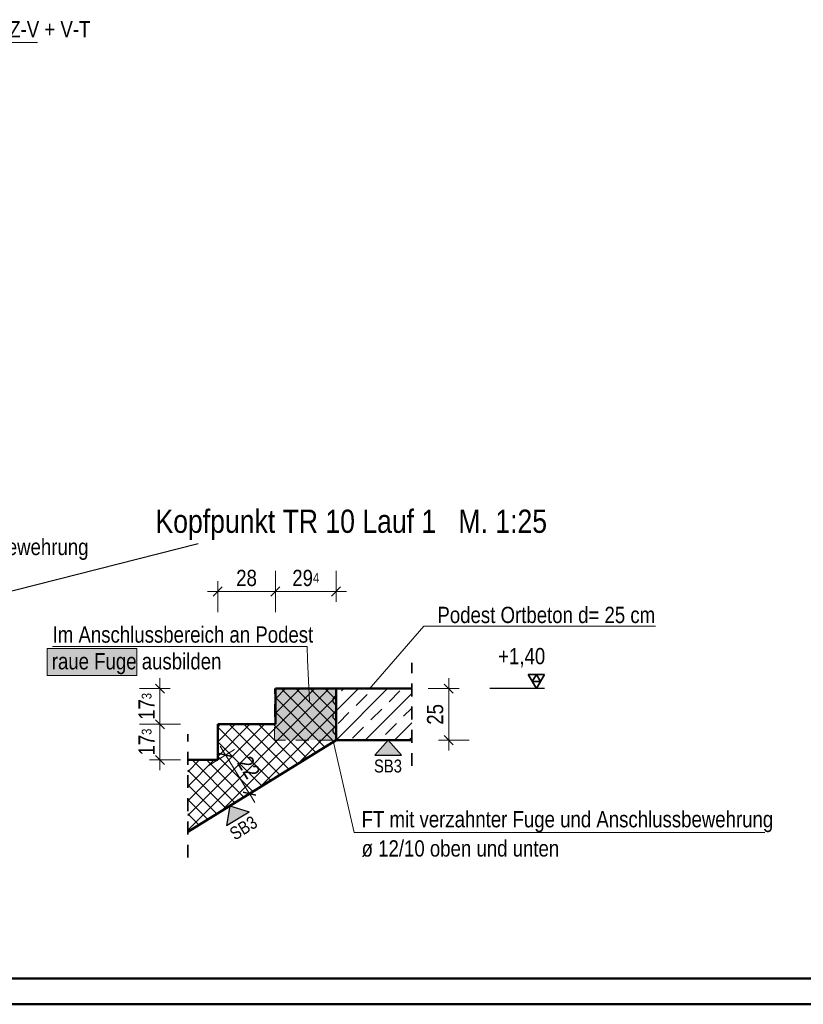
# Model space of a CAD drawing. Header units: millimetres. Extents: x 0 to 60.3, y -32.3 to 42.
# Tile 43 of 57: x 41.2 to 48.8, y 0 to 9.5. Entities that reach past the tile are written whole.
import ezdxf

# ---------------------------------------------------------------- set-up
doc = ezdxf.new("R2010")
doc.units = ezdxf.units.MM
doc.linetypes.add('HIDDEN', pattern=[0.375, 0.25, -0.125])
doc.layers.add('Schraffuren', color=7, linetype='Continuous', lineweight=20)
doc.styles.add('Arial Narrow', font='ARIALN.TTF')
doc.dimstyles.new('Arch_Strakon_dimstyle', dxfattribs={"dimtxt": 15.75, "dimasz": 1, "dimexe": 1.25, "dimexo": 0.0625, "dimgap": 1, "dimtad": 0, "dimdec": 4, "dimzin": 12, "dimdsep": 46, "dimtxsty": 'Arial Narrow', "dimblk": 'Arrowhead_Tick', "dimsah": 1, "dimcen": 0, "dimse1": 1, "dimse2": 1, "dimclrd": 6, "dimclrt": 2, "dimazin": 0, "dimtfac": 1, "dimtdec": 4, "dimtmove": 0, "dimatfit": 3, "dimldrblk": 'NONE', "dimfxl": 1, "dimtvp": 1, "dimtolj": 1, "dimtzin": 0, "dimlwd": 13, "dimarcsym": 2})
pattern_1 = [(45, (0, 0), (-0.1414214, 0.1414214), [0.15, -0.1]), (45, (-0.07071, 0.07071), (-0.1414214, 0.1414214), [])]

# ---------------------------------------------------------------- blocks, each defined once
blk = doc.blocks.new('Arrowhead_Tick')
at = {"color": 0, "linetype": 'Continuous', "lineweight": -2}
for p, q in [((0, 20), (0, -10)), ((-1, 0), (0, 0)), ((10, 0), (0, 0))]:
    blk.add_line(p, q, dxfattribs=at)
at = {"color": 2, "linetype": 'Continuous', "lineweight": 35}
blk.add_line((4.42, 4.42), (-4.42, -4.42), dxfattribs=at)
blk = doc.blocks.new('*D617')
at = {"layer": 'Defpoints', "color": 0}
for p in [(45.0162, 3.0619), (45.3737, 3.0619), (45.0162, 2.5619)]:
    blk.add_point(p, dxfattribs=at)
at = {"layer": 'Schraffuren', "color": 6, "linetype": 'Continuous', "lineweight": 13}
blk.add_line((45.3737, 2.5719), (45.3737, 3.0519), dxfattribs=at)
at = {"layer": 'Schraffuren', "color": 6, "lineweight": 13, "xscale": 0.01, "yscale": 0.01, "zscale": 0.01}
for p, rotation in [((45.3737, 3.0619), 90), ((45.3737, 2.5619), 270)]:
    blk.add_blockref('Arrowhead_Tick', p, dxfattribs=dict(at, rotation=rotation))
at = {"layer": 'Schraffuren', "color": 2, "lineweight": 35, "insert": (45.2433, 2.8119), "char_height": 0.1575, "attachment_point": 5, "rotation": 90, "style": 'Arial Narrow'}
blk.add_mtext('\\A1;25', dxfattribs=at)
blk = doc.blocks.new('_None')
blk = doc.blocks.new('*D618')
at = {"layer": 'Defpoints', "color": 0}
for p in [(43.6934, 4.0037), (43.6934, 3.0619), (43.1334, 2.7159)]:
    blk.add_point(p, dxfattribs=at)
at = {"layer": 'Schraffuren', "color": 6, "linetype": 'Continuous', "lineweight": 13}
blk.add_line((43.1434, 4.0037), (43.6834, 4.0037), dxfattribs=at)
at = {"layer": 'Schraffuren', "color": 6, "lineweight": 13, "xscale": 0.01, "yscale": 0.01, "zscale": 0.01}
blk.add_blockref('Arrowhead_Tick', (43.6934, 4.0037), dxfattribs=at)
at = {"layer": 'Schraffuren', "color": 6, "lineweight": 13, "xscale": 0.01, "yscale": 0.01, "zscale": 0.01, "rotation": 180}
blk.add_blockref('Arrowhead_Tick', (43.1334, 4.0037), dxfattribs=at)
at = {"layer": 'Schraffuren', "color": 2, "lineweight": 35, "insert": (43.4134, 4.1341), "char_height": 0.1575, "attachment_point": 5, "style": 'Arial Narrow'}
blk.add_mtext('\\A1;28', dxfattribs=at)
blk = doc.blocks.new('*D619')
at = {"layer": 'Defpoints', "color": 0}
for p in [(44.2812, 4.0037), (43.6934, 3.0619), (44.2812, 3.0619)]:
    blk.add_point(p, dxfattribs=at)
at = {"layer": 'Schraffuren', "color": 6, "linetype": 'Continuous', "lineweight": 13}
blk.add_line((43.7034, 4.0037), (44.2712, 4.0037), dxfattribs=at)
at = {"layer": 'Schraffuren', "color": 6, "lineweight": 13, "xscale": 0.01, "yscale": 0.01, "zscale": 0.01}
blk.add_blockref('Arrowhead_Tick', (44.2812, 4.0037), dxfattribs=at)
at = {"layer": 'Schraffuren', "color": 6, "lineweight": 13, "xscale": 0.01, "yscale": 0.01, "zscale": 0.01, "rotation": 180}
blk.add_blockref('Arrowhead_Tick', (43.6934, 4.0037), dxfattribs=at)
at = {"layer": 'Schraffuren', "color": 2, "lineweight": 35, "insert": (43.9873, 4.1341), "char_height": 0.1575, "attachment_point": 5, "style": 'Arial Narrow'}
blk.add_mtext('\\A1;29{\\A1;\\H.6x;\\S4;}', dxfattribs=at)
blk = doc.blocks.new('*D620')
at = {"layer": 'Defpoints', "color": 0}
for p in [(43.1334, 2.3699), (43.4415, 2.043), (42.843, 1.6733)]:
    blk.add_point(p, dxfattribs=at)
at = {"layer": 'Schraffuren', "color": 6, "linetype": 'Continuous', "lineweight": 13}
blk.add_line((43.2155, 2.4088), (43.4363, 2.0515), dxfattribs=at)
at = {"layer": 'Schraffuren', "color": 6, "lineweight": 13, "xscale": 0.01, "yscale": 0.01, "zscale": 0.01}
for p, rotation in [((43.2102, 2.4174), 121.7101418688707), ((43.4415, 2.043), 301.7101418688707)]:
    blk.add_blockref('Arrowhead_Tick', p, dxfattribs=dict(at, rotation=rotation))
at = {"layer": 'Schraffuren', "color": 2, "lineweight": 35, "insert": (43.4357, 2.298), "char_height": 0.1575, "attachment_point": 5, "rotation": 301.71014, "style": 'Arial Narrow'}
blk.add_mtext('\\A1;22', dxfattribs=at)
blk = doc.blocks.new('*D621')
at = {"color": 6, "linetype": 'Continuous', "lineweight": 13}
blk.add_line((42.5737, 2.3799), (42.5737, 2.7059), dxfattribs=at)
at = {"layer": 'Defpoints', "color": 0}
for p in [(42.5737, 2.7159), (43.1334, 2.7159), (43.1334, 2.3699)]:
    blk.add_point(p, dxfattribs=at)
at = {"color": 6, "lineweight": 13, "xscale": 0.01, "yscale": 0.01, "zscale": 0.01}
for p, rotation in [((42.5737, 2.7159), 90), ((42.5737, 2.3699), 270)]:
    blk.add_blockref('Arrowhead_Tick', p, dxfattribs=dict(at, rotation=rotation))
at = {"color": 2, "lineweight": 35, "insert": (42.4447, 2.5429), "char_height": 0.1575, "attachment_point": 5, "rotation": 90, "style": 'Arial Narrow'}
blk.add_mtext('\\A1;17{\\A1;\\H.6x;\\S3;}', dxfattribs=at)
blk = doc.blocks.new('*D622')
at = {"color": 6, "linetype": 'Continuous', "lineweight": 13}
blk.add_line((42.5737, 2.7259), (42.5737, 3.0519), dxfattribs=at)
at = {"layer": 'Defpoints', "color": 0}
for p in [(42.5737, 3.0619), (43.6934, 3.0619), (43.1334, 2.7159)]:
    blk.add_point(p, dxfattribs=at)
at = {"color": 6, "lineweight": 13, "xscale": 0.01, "yscale": 0.01, "zscale": 0.01}
for p, rotation in [((42.5737, 3.0619), 90), ((42.5737, 2.7159), 270)]:
    blk.add_blockref('Arrowhead_Tick', p, dxfattribs=dict(at, rotation=rotation))
at = {"color": 2, "lineweight": 35, "insert": (42.4447, 2.8889), "char_height": 0.1575, "attachment_point": 5, "rotation": 90, "style": 'Arial Narrow'}
blk.add_mtext('\\A1;17{\\A1;\\H.6x;\\S3;}', dxfattribs=at)

msp = doc.modelspace()

# ---------------------------------------------------------------- hatches: boundary and pattern name
at = {"lineweight": 13, "true_color": 0xe9e9e9}
for points in [[(42.348307, 3.452348), (42.348307, 3.188348), (41.480307, 3.188348), (41.480307, 3.452348)], [(44.281218, 3.06186), (44.281218, 2.56186), (43.683218, 2.56186), (43.683218, 3.06186)]]:
    msp.add_hatch(color=254, dxfattribs=at).paths.add_polyline_path(points)
at = {"lineweight": 13, "true_color": 0x80ff80}
for points in [[(44.785626, 2.56186), (44.914487, 2.415426), (44.656764, 2.415426)], [(43.251715, 1.924969), (43.438309, 1.868128), (43.219059, 1.732663)]]:
    msp.add_hatch(color=91, dxfattribs=at).paths.add_polyline_path(points)
at = {"layer": 'Schraffuren', "lineweight": 13}
h = msp.add_hatch(dxfattribs=at)
h.set_pattern_fill('FT', color=6, scale=0.01, angle=45, style=0, pattern_type=2)
h.set_pattern_definition([(45, (0, 0), (-0.07071068, 0.07071068), []), (135, (0, 0), (-0.07071068, -0.07071068), [])])
h.paths.add_polyline_path([(44.281218, 2.56186), (44.281218, 3.06186), (43.693364, 3.06186), (43.693364, 2.71586), (43.133364, 2.71586), (43.133364, 2.36986), (42.843008, 2.36986), (42.843008, 1.673252)])
h = msp.add_hatch(dxfattribs=at)
h.set_pattern_fill('bB', color=6, scale=0.01, angle=45, style=0, pattern_type=2)
h.set_pattern_definition(pattern_1)
h.paths.add_polyline_path([(44.281218, 2.56186), (45.016213, 2.56186), (45.016213, 3.06186), (44.281218, 3.06186)])
h = msp.add_hatch(dxfattribs=at)
h.set_pattern_fill('bB', color=6, scale=0.01, angle=45, style=0, pattern_type=2)
h.set_pattern_definition(pattern_1)
h.paths.add_polyline_path([(44.250992, 2.932141), (44.281218, 2.895126), (44.281218, 3.000186), (44.250992, 2.961562)])
h = msp.add_hatch(dxfattribs=at)
h.set_pattern_fill('bB', color=6, scale=0.01, angle=45, style=0, pattern_type=2)
h.set_pattern_definition(pattern_1)
h.paths.add_polyline_path([(44.250992, 2.78296), (44.281218, 2.745946), (44.281218, 2.851005), (44.250992, 2.812382)])
h = msp.add_hatch(dxfattribs=at)
h.set_pattern_fill('bB', color=6, scale=0.01, angle=45, style=0, pattern_type=2)
h.set_pattern_definition(pattern_1)
h.paths.add_polyline_path([(44.250992, 2.642428), (44.281218, 2.605414), (44.281218, 2.710473), (44.250992, 2.67185)])

# ---------------------------------------------------------------- linework, layer by layer
at = {"color": 3, "linetype": 'Continuous', "lineweight": 25}
for p, q in [((42.943906, 4.465529), (38.276886, 3.284836)), ((44.281218, 3.000186), (44.250992, 2.961562)), ((44.250992, 2.961562), (44.250992, 2.932141)), ((44.250992, 2.932141), (44.281218, 2.895126)), ((44.281218, 2.851005), (44.250992, 2.812382)), ((44.250992, 2.812382), (44.250992, 2.78296)), ((44.250992, 2.78296), (44.281218, 2.745946)), ((44.281218, 2.710473), (44.250992, 2.67185)), ((44.250992, 2.67185), (44.250992, 2.642428)), ((44.250992, 2.642428), (44.281218, 2.605414)), ((44.785626, 2.56186), (44.656764, 2.415426)), ((44.785626, 2.56186), (44.914487, 2.415426)), ((44.656764, 2.415426), (44.914487, 2.415426)), ((43.251715, 1.924969), (43.219059, 1.732663)), ((43.251715, 1.924969), (43.438309, 1.868128)), ((43.219059, 1.732663), (43.438309, 1.868128))]:
    msp.add_line(p, q, dxfattribs=at)
at = {"color": 9, "linetype": 'Continuous', "lineweight": 0}
for p, q in [((41.480307, 3.188348), (41.480307, 3.452348)), ((41.480307, 3.452348), (42.348307, 3.452348)), ((42.348307, 3.452348), (42.348307, 3.188348)), ((42.348307, 3.188348), (41.480307, 3.188348))]:
    msp.add_line(p, q, dxfattribs=at)
at = {"color": 5, "linetype": 'Continuous', "lineweight": 18}
for p, q in [((41.532507, 3.46937), (44.000472, 3.46937)), ((44.000472, 3.46937), (44.005795, 3.340647)), ((44.005795, 3.340647), (44.023156, 2.939344))]:
    msp.add_line(p, q, dxfattribs=at)
at = {"color": 2, "linetype": 'HIDDEN', "lineweight": 35, "ltscale": 0.5}
for p, q in [((45.016213, 2.31186), (45.016213, 3.31186)), ((42.843008, 1.423252), (42.843008, 2.61986))]:
    msp.add_line(p, q, dxfattribs=at)
at = {"color": 5, "linetype": 'HIDDEN', "lineweight": 18, "ltscale": 0.5}
for p, q in [((43.683218, 2.56186), (43.683218, 3.06186)), ((44.241218, 2.56186), (43.683218, 2.56186))]:
    msp.add_line(p, q, dxfattribs=at)
at = {"color": 4, "linetype": 'Continuous', "lineweight": 50}
for p, q in [((44.281218, 3.06186), (43.693364, 3.06186)), ((43.693364, 2.71586), (43.693364, 3.06186)), ((45.016213, 3.06186), (44.281218, 3.06186)), ((44.281218, 2.56186), (44.281218, 3.06186)), ((43.693364, 2.71586), (43.133364, 2.71586)), ((43.133364, 2.36986), (43.133364, 2.71586)), ((44.281218, 2.56186), (42.843008, 1.673252)), ((45.016213, 2.56186), (44.281218, 2.56186)), ((43.133364, 2.36986), (42.843008, 2.36986)), ((1, 0.25), (59.2, 0.25)), ((0, 0), (59.45, 0))]:
    msp.add_line(p, q, dxfattribs=at)
at = {"layer": 'Schraffuren', "color": 5, "linetype": 'Continuous', "lineweight": 18}
for p, q in [((41.38527, 9.32815), (39.327263, 9.32815)), ((45.132289, 3.667283), (44.603609, 3.057268)), ((47.37918, 3.667283), (45.132289, 3.667283)), ((44.456902, 1.667255), (44.255244, 2.541107)), ((48.439649, 1.667255), (44.456902, 1.667255))]:
    msp.add_line(p, q, dxfattribs=at)
at = {"layer": 'Schraffuren', "color": 2, "linetype": 'Continuous', "lineweight": 35, "ltscale": 0.5}
for p, q in [((46.223733, 3.06186), (46.144983, 3.198255)), ((46.144983, 3.198255), (46.302483, 3.198255)), ((46.184358, 3.130058), (46.223733, 3.198255)), ((46.302483, 3.198255), (46.223733, 3.06186)), ((46.223733, 3.198255), (46.263108, 3.130058)), ((46.263108, 3.130058), (46.184358, 3.130058))]:
    msp.add_line(p, q, dxfattribs=at)
at = {"layer": 'Schraffuren', "color": 3, "linetype": 'Continuous', "lineweight": 25, "ltscale": 0.5}
msp.add_line((46.302483, 3.06186), (45.773283, 3.06186), dxfattribs=at)

# ---------------------------------------------------------------- texts
at = {"color": 4, "lineweight": 50, "style": 'Arial Narrow'}
msp.add_text('Kopfpunkt TR 10 Lauf 1   M. 1:25', height=0.225, dxfattribs=at).set_placement((42.530397, 4.572469))
at = {"color": 2, "lineweight": 35, "style": 'Arial Narrow'}
for s, p in [('Im Anschlussbereich an Podest', (41.532845, 3.507606)), ('raue Fuge ausbilden', (41.52453, 3.248426)), ('ø 12/10 oben und unten', (44.529285, 1.432952))]:
    msp.add_text(s, height=0.1575, dxfattribs=at).set_placement(p)
at = {"color": 3, "lineweight": 25, "style": 'Arial Narrow'}
msp.add_text('SB3', height=0.125, dxfattribs=at).set_placement((44.649394, 2.248409))
msp.add_text('SB3', height=0.125, rotation=31.7101419, dxfattribs=at).set_placement((43.300577, 1.586704))
at = {"layer": 'Schraffuren', "color": 2, "lineweight": 35, "style": 'Arial Narrow'}
for s, p in [('Tronsole Schöck Typ Z-V + V-T', (39.367174, 9.378255)), ('FT mit verzahnter Fuge und Anschlussbewehrung', (37.889285, 4.356841)), ('Podest Ortbeton d= 25 cm', (45.264459, 3.697784)), ('FT mit verzahnter Fuge und Anschlussbewehrung', (44.529285, 1.716452))]:
    msp.add_text(s, height=0.1575, dxfattribs=at).set_placement(p)
at = {"layer": 'Schraffuren', "color": 2, "lineweight": 35, "insert": (45.803208, 3.45561), "char_height": 0.1575, "attachment_point": 1, "line_spacing_factor": 0.9, "style": 'Arial Narrow'}
msp.add_mtext(' +1,40', dxfattribs=at)

# ---------------------------------------------------------------- dimensions: what is measured, and where the dimension line sits
at = {"lineweight": 35}
for base, p1, p2, picture, middle in [((42.573733, 3.06186), (43.133364, 2.71586), (43.693364, 3.06186), '*D622', (42.573733, 2.88886)), ((42.573733, 2.71586), (43.133364, 2.36986), (43.133364, 2.71586), '*D621', (42.573733, 2.54286))]:
    dim = msp.add_linear_dim(base=base, p1=p1, p2=p2, angle=90, text='17{\\A1;\\H.6x;\\S3;}', dimstyle='Arch_Strakon_dimstyle', override={"dimscale": 0.01, "dimtxt": 15.75, "dimasz": 1, "dimgap": 5, "dimtad": 1, "dimjust": 0, "dimtih": 0, "dimtoh": 0, "dimdec": 4, "dimdsep": 46, "dimtxsty": 'Arial Narrow', "dimclrd": 6, "dimclrt": 2, "dimtix": 1, "dimtofl": 255, "dimtmove": 0, "dimatfit": 2, "dimfxl": 0, "dimfxlon": 0, "dimtvp": 31.746032, "dimlwd": 13}, dxfattribs=at)
    dim.commit()
    dim.dimension.update_dxf_attribs({"geometry": picture, "text_midpoint": middle, "dimtype": 160})
at = {"layer": 'Schraffuren', "lineweight": 35}
for base, p1, p2, text, picture, middle in [((43.693364, 4.003653), (43.133364, 2.71586), (43.693364, 3.06186), '28', '*D618', (43.413364, 4.003653)), ((44.281218, 4.003653), (43.693364, 3.06186), (44.281218, 3.06186), '29{\\A1;\\H.6x;\\S4;}', '*D619', (43.987291, 4.003653))]:
    dim = msp.add_linear_dim(base=base, p1=p1, p2=p2, text=text, dimstyle='Arch_Strakon_dimstyle', override={"dimscale": 0.01, "dimtxt": 15.75, "dimasz": 1, "dimgap": 5, "dimtad": 1, "dimjust": 0, "dimtih": 0, "dimtoh": 0, "dimdec": 3, "dimdsep": 46, "dimtxsty": 'Arial Narrow', "dimclrd": 6, "dimclrt": 2, "dimtix": 1, "dimtofl": 255, "dimtmove": 0, "dimatfit": 2, "dimfxl": 0, "dimfxlon": 0, "dimtvp": 31.746032, "dimlwd": 13}, dxfattribs=at)
    dim.commit()
    dim.dimension.update_dxf_attribs({"geometry": picture, "text_midpoint": middle, "dimtype": 160})
for base, p1, p2, angle, text, picture, middle in [((45.373733, 3.06186), (45.016213, 2.56186), (45.016213, 3.06186), 90, '25', '*D617', (45.373733, 2.81186)), ((43.441507, 2.043039), (43.133364, 2.36986), (42.843008, 1.673252), 301.7101419, '22', '*D620', (43.32587, 2.230197))]:
    dim = msp.add_linear_dim(base=base, p1=p1, p2=p2, angle=angle, text=text, dimstyle='Arch_Strakon_dimstyle', override={"dimscale": 0.01, "dimtxt": 15.75, "dimasz": 1, "dimgap": 5, "dimtad": 1, "dimjust": 0, "dimtih": 0, "dimtoh": 0, "dimdec": 3, "dimdsep": 46, "dimtxsty": 'Arial Narrow', "dimclrd": 6, "dimclrt": 2, "dimtix": 1, "dimtofl": 255, "dimtmove": 0, "dimatfit": 2, "dimfxl": 0, "dimfxlon": 0, "dimtvp": 31.746032, "dimlwd": 13}, dxfattribs=at)
    dim.commit()
    dim.dimension.update_dxf_attribs({"geometry": picture, "text_midpoint": middle, "dimtype": 160})

doc.saveas('drawing.dxf')
